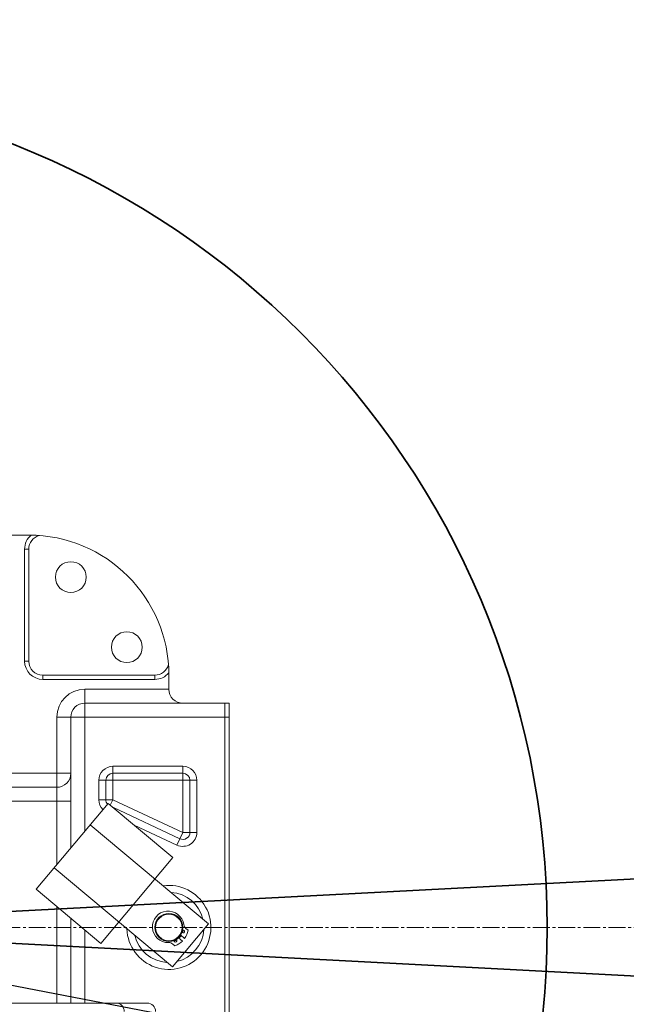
# Model space of a CAD drawing. Header units: millimetres. Extents: x 6756 to 17105, y -3613 to 3705.
# Tile 64 of 65: x 14179 to 14612, y 1008 to 1710. Entities that reach past the tile are written whole.
import ezdxf

# ---------------------------------------------------------------- set-up
doc = ezdxf.new("R2010")
doc.units = ezdxf.units.MM
doc.header["$PDSIZE"] = -5
doc.linetypes.add('点画线', pattern=[18, 12, -2, 2, -2])
doc.layers.get('0').update_dxf_attribs({"lineweight": 35})
for name, color, linetype, lineweight in [('中心线层', 1, '点画线', 18), ('尺寸线层', 3, 'Continuous', 18), ('粗实线层', 7, 'Continuous', 35), ('细实线层', 7, 'Continuous', 18)]:
    doc.layers.add(name, color=color, linetype=linetype, lineweight=lineweight)
doc.styles.add('标准', font='txt', dxfattribs={"width": 0.667})
doc.dimstyles.new('标准', dxfattribs={"dimscale": 15, "dimtxt": 3.5, "dimasz": 4, "dimexe": 2, "dimexo": 0, "dimtad": 1, "dimdsep": 46, "dimtxsty": '标准', "dimblk": '_CAXARROW', "dimcen": 0, "dimdle": 6, "dimazin": 2, "dimtfac": 0.707107, "dimtdec": 3, "dimtmove": 2, "dimatfit": 3, "dimfxl": 1, "dimfrac": 2, "dimtolj": 1, "dimarcsym": 1})

# ---------------------------------------------------------------- blocks, each defined once
blk = doc.blocks.new('324356')
at = {"layer": '细实线层'}
for p, q in [((230, 280), (120, 280)), ((230, 270), (227, 270)), ((227, 190), (227, 270)), ((230, 270), (230, 190)), ((227, 190), (230, 190)), ((240, 180), (320, 180)), ((240, 180), (240, 177)), ((320, 177), (240, 177)), ((320, 177), (320, 180)), ((330, 170), (330, 180)), ((270, 170), (330, 170)), ((270, 170), (270, 68.51)), ((270, 160), (373, 160)), ((370, -160), (370, 160)), ((373, 160), (373, -160)), ((373, 150), (250, 150)), ((250, 44.67), (250, 150)), ((260, 56.59), (260, 150)), ((290, 115), (340, 115)), ((290, 115), (290, 91.16)), ((340, 67.85), (340, 115)), ((208.99, 110), (260, 110)), ((290, 110), (340, 110)), ((195.49, 100), (250, 100)), ((350, 105), (280, 105)), ((280, 91.16), (280, 105)), ((285, 91.16), (285, 105)), ((345, 105), (345, 67.85)), ((350, 105), (350, 67.85)), ((260, 90), (200.48, 90)), ((235.34, 27.21), (286.77, 88.49)), ((280, 91.16), (290, 91.16)), ((286.77, 88.49), (332.73, 49.93)), ((290, 91.16), (288.2, 87.29)), ((340, 67.85), (290, 91.16)), ((337.89, 63.32), (290.36, 85.48)), ((358.18, 2.47), (273.91, 73.17)), ((305.16, 73.06), (335.77, 58.79)), ((335.77, 58.79), (340, 67.85)), ((340, 67.85), (350, 67.85)), ((281.31, -11.36), (332.73, 49.93)), ((332.47, -28.18), (248.2, 42.53)), ((281.31, -11.36), (235.34, 27.21)), ((250, -54), (250, 14.91)), ((260, -54), (260, 6.52)), ((358.18, 2.47), (332.47, -28.18)), ((270, -1.87), (270, -54)), ((341.26, -7.81), (338.38, -5.4)), ((342.18, -0.76), (343.65, -1.99)), ((334.33, -13.1), (332.86, -11.86)), ((336.77, -7.32), (339.65, -9.73)), ((74.52, -54), (314.53, -54))]:
    blk.add_line(p, q, dxfattribs=at)
for centre, radius in [((260, 250), 11), ((300, 200), 11), ((330, 0), 10), ((330, 0), 9.5)]:
    blk.add_circle(centre, radius, dxfattribs=at)
for centre, radius, start, end in [((240, 270), 13, 129.81198, 180), ((230, 180), 100, 0, 90), ((240, 270), 10, 103.83076, 180), ((240, 190), 13, 180, 270), ((240, 190), 10, 180, 270), ((320, 190), 10, 270, 346.16924), ((320, 190), 13, 270, 320.18802), ((270, 150), 20, 90, 180), ((340, 170), 10, 180, 270), ((270, 150), 10, 90, 180), ((290, 105), 10, 90, 180), ((340, 105), 10, 0, 90), ((250, 110), 10, 270, 0), ((290, 105), 5, 90, 180), ((340, 105), 5, 0, 90), ((290, 91.16), 10, 180, 225.61044), ((290, 91.16), 5, 180, 221.17228), ((340, 67.85), 10, 245, 0), ((340, 67.85), 5, 245, 0), ((330, 0), 30, 182.14215, 97.86141), ((330, 0), 25, 13.38417, 86.31439), ((329.49, 0.43), 11.25, 8.24779, 271.75221), ((345.07, 2.69), 4.5, 188.24779, 230), ((330, 0), 25, 193.38417, 266.31439), ((330, 0), 25, 283.38955, 356.38441), ((330, 0), 10.5, 313.13124, 326.86876), ((340.16, -2.97), 1, 214.91689, 113.52493), ((330, 0), 10.5, 338.27966, 349.039), ((329.49, 0.43), 14.37, 324.99028, 350.29971), ((329.97, -15.31), 4.5, 50, 91.75221), ((334.69, -9.49), 1, 166.48967, 65.07818), ((330, 0), 10.5, 290.96051, 301.7209), ((329.49, 0.43), 14.37, 289.70029, 315.00972), ((314.53, -60), 6, 0, 90)]:
    blk.add_arc(centre, radius, start, end, dxfattribs=at)
blk.add_open_spline([(292.66, -54), (293.37, -54), (294.83, -54.32), (296.65, -55.68), (297.84, -57.67), (298.12, -59.22), (298.12, -60)], degree=3, knots=[0, 0, 0, 0, 861.628911, 1746.63377, 2663.924963, 3603.639241, 3603.639241, 3603.639241, 3603.639241], dxfattribs=at)
blk = doc.blocks.new('_CAXARROW')
blk.add_hatch(color=0).paths.add_polyline_path([(0, 0), (-1, 0.125), (-1, -0.125)], flags=0)
blk = doc.blocks.new('*X28')
at = {"layer": 'Defpoints', "color": 0, "transparency": 16777216}
for p in [(16015.85, 1170.54), (15416.78, 1088.08), (13955.68, 1062.57), (13955.68, 1062.57), (16015.85, 954.61)]:
    blk.add_point(p, dxfattribs=at)
at = {"layer": '尺寸线层', "color": 0, "linetype": 'Continuous', "lineweight": -2, "transparency": 16777216}
blk.add_arc((13955.68, 1062.57), 1461.32, 359.35266, 0.64734, dxfattribs=at)
at = {"layer": '尺寸线层', "color": 0, "lineweight": -2, "transparency": 16777216, "xscale": 60, "yscale": 60, "zscale": 60}
for p, rotation in [((15415, 1139.05), 91.82366922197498), ((15415, 986.1), 268.176330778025)]:
    blk.add_blockref('_CAXARROW', p, dxfattribs=dict(at, rotation=rotation))
at = {"layer": '尺寸线层', "color": 0, "transparency": 16777216, "insert": (15322.57, 888.2), "char_height": 52.5, "attachment_point": 5, "style": '标准', "bg_fill": 3, "box_fill_scale": 1.1, "bg_fill_color": 256, "bg_fill_true_color": 13158600, "bg_fill_transparency": 0}
blk.add_mtext('\\A1;6°', dxfattribs=at)
blk = doc.blocks.new('*X29')
at = {"layer": 'Defpoints', "color": 0, "transparency": 16777216}
for p in [(11929.32, 1449.65), (15982.04, 675.5)]:
    blk.add_point(p, dxfattribs=at)
at = {"layer": '尺寸线层', "color": 0, "linetype": 'Continuous', "lineweight": -2, "transparency": 16777216}
blk.add_line((15923.11, 686.76), (11988.26, 1438.39), dxfattribs=at)
at = {"layer": '尺寸线层', "color": 0, "lineweight": -2, "transparency": 16777216, "xscale": 60, "yscale": 60, "zscale": 60}
for p, rotation in [((11929.32, 1449.65), 169.1856160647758), ((15982.04, 675.5), 349.1856160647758)]:
    blk.add_blockref('_CAXARROW', p, dxfattribs=dict(at, rotation=rotation))
at = {"layer": '尺寸线层', "color": 0, "transparency": 16777216, "insert": (11668.98, 1499.38), "char_height": 52.5, "attachment_point": 5, "rotation": 349.18562, "style": '标准', "bg_fill": 3, "box_fill_scale": 1.1, "bg_fill_color": 256, "bg_fill_true_color": 13158600, "bg_fill_transparency": 0}
blk.add_mtext('\\A1;%%C4126', dxfattribs=at)
blk = doc.blocks.new('*X30')
at = {"layer": 'Defpoints', "color": 0, "transparency": 16777216}
for p in [(13396.38, 1279.78), (14514.99, 845.37)]:
    blk.add_point(p, dxfattribs=at)
at = {"layer": '尺寸线层', "color": 0, "linetype": 'Continuous', "lineweight": -2, "transparency": 16777216}
blk.add_line((14459.06, 867.09), (13452.31, 1258.06), dxfattribs=at)
at = {"layer": '尺寸线层', "color": 0, "lineweight": -2, "transparency": 16777216, "xscale": 60, "yscale": 60, "zscale": 60}
for p, rotation in [((13396.38, 1279.78), 158.7766151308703), ((14514.99, 845.37), 338.7766151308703)]:
    blk.add_blockref('_CAXARROW', p, dxfattribs=dict(at, rotation=rotation))
at = {"layer": '尺寸线层', "color": 0, "transparency": 16777216, "insert": (13147.51, 1376.42), "char_height": 52.5, "attachment_point": 5, "rotation": 338.77662, "style": '标准', "bg_fill": 3, "box_fill_scale": 1.1, "bg_fill_color": 256, "bg_fill_true_color": 13158600, "bg_fill_transparency": 0}
blk.add_mtext('\\A1;%%C1200\\P建议最小半径', dxfattribs=at)

msp = doc.modelspace()

# ---------------------------------------------------------------- linework, layer by layer
at = {"layer": '中心线层'}
msp.add_line((11755.593, 1062.575), (16018.682, 1062.575), dxfattribs=at)
at = {"layer": '粗实线层'}
for q in [(16015.855, 1170.544), (16015.855, 954.606)]:
    msp.add_line((13955.682, 1062.575), q, dxfattribs=at)
at = {"layer": '粗实线层', "color": 8}
msp.add_circle((13955.682, 1062.575), 600, dxfattribs=at)
msp.add_arc((13955.682, 1062.575), 2063, 3, 357, dxfattribs=at)

# ---------------------------------------------------------------- block references
at = {"layer": '粗实线层'}
msp.add_blockref('324356', (13955.682, 1062.575), dxfattribs=at)

# ---------------------------------------------------------------- next in the draw order: dimensions: what is measured, and where the dimension line sits
at = {"layer": '尺寸线层'}
dim = msp.add_angular_dim_2l(base=(15416.778, 1088.078), line1=((13955.682, 1062.575), (16015.855, 1170.544)), line2=((13955.682, 1062.575), (16015.855, 954.606)), dimstyle='标准', override={"dimtad": 0, "dimtih": 1, "dimtoh": 1, "dimsah": 1, "dimtfill": 1, "dimtzin": 8}, dxfattribs=at)
dim.commit()
dim.dimension.update_dxf_attribs({"geometry": '*X28', "text_midpoint": (15322.572, 888.2), "dimtype": 162})

# ---------------------------------------------------------------- next in the draw order: dimensions: what is measured, and where the dimension line sits
dim = msp.add_diameter_dim_2p(p1=(15982.044, 675.499), p2=(11929.321, 1449.651), dimstyle='标准', override={"dimpost": '%%C<>', "dimsah": 1, "dimtfill": 1, "dimtzin": 8}, dxfattribs=at)
dim.commit()
dim.dimension.update_dxf_attribs({"geometry": '*X29', "text_midpoint": (11668.983, 1499.381), "dimtype": 163})

# ---------------------------------------------------------------- next in the draw order: dimensions: what is measured, and where the dimension line sits
dim = msp.add_diameter_dim_2p(p1=(14514.988, 845.372), p2=(13396.376, 1279.778), dimstyle='标准', override={"dimpost": '%%C<>\\X建议最小半径', "dimsah": 1, "dimtfac": 1, "dimtfill": 1, "dimtzin": 8}, dxfattribs=at)
dim.commit()
dim.dimension.update_dxf_attribs({"geometry": '*X30', "text_midpoint": (13147.511, 1376.423), "dimtype": 163})

doc.saveas('drawing.dxf')
